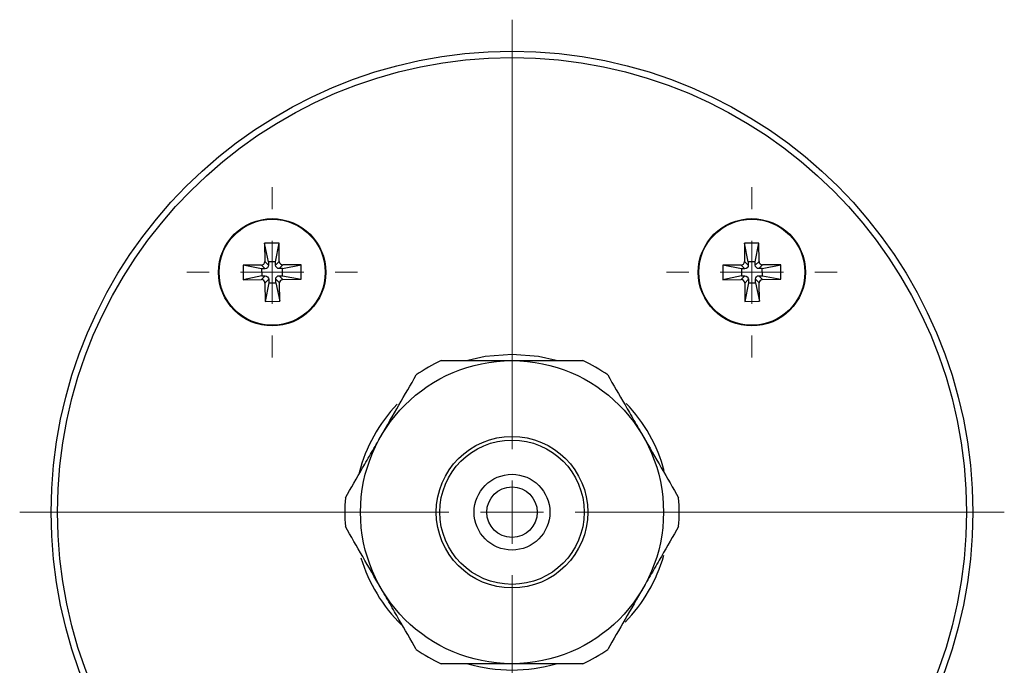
# Model space of a CAD drawing. Header units: millimetres. Extents: x -1532 to 1005, y 409 to 487.
# Tile 4 of 4: x 927 to 1005, y 436 to 487. Entities that reach past the tile are written whole.
import ezdxf

# ---------------------------------------------------------------- set-up
doc = ezdxf.new("R2010")
doc.units = ezdxf.units.MM

# ---------------------------------------------------------------- blocks, each defined once
blk = doc.blocks.new('SW_CENTERMARKSYMBOL_0')
at = {"color": 0, "linetype": 'Continuous', "lineweight": 18}
for p, q in [((0, 5), (0, 6.75)), ((0, 0), (0, 2.5)), ((-5, 0), (-6.75, 0)), ((0, 0), (-2.5, 0)), ((0, 0), (0, -2.5)), ((0, 0), (2.5, 0)), ((5, 0), (6.75, 0)), ((0, -5), (0, -6.75))]:
    blk.add_line(p, q, dxfattribs=at)
blk = doc.blocks.new('SW_CENTERMARKSYMBOL_1')
at = {"color": 0, "linetype": 'Continuous', "lineweight": 18}
for p, q in [((0, 5), (0, 39)), ((0, 0), (0, 2.5)), ((-5, 0), (-39, 0)), ((0, 0), (-2.5, 0)), ((0, 0), (0, -2.5)), ((0, 0), (2.5, 0)), ((5, 0), (39, 0)), ((0, -5), (0, -39))]:
    blk.add_line(p, q, dxfattribs=at)
blk = doc.blocks.new('SW_CENTERMARKSYMBOL_3')
at = {"color": 0, "linetype": 'Continuous', "lineweight": 18}
for p, q in [((0, 5), (0, 6.75)), ((0, 0), (0, 2.5)), ((-5, 0), (-6.75, 0)), ((0, 0), (-2.5, 0)), ((0, 0), (0, -2.5)), ((0, 0), (2.5, 0)), ((5, 0), (6.75, 0)), ((0, -5), (0, -6.75))]:
    blk.add_line(p, q, dxfattribs=at)

msp = doc.modelspace()

# ---------------------------------------------------------------- linework, layer by layer
at = {"color": 7, "linetype": 'Continuous', "lineweight": 25}
for p, q in [((947.923, 469.797), (946.773, 469.787)), ((946.773, 469.787), (946.785, 468.337)), ((947.081, 468.319), (946.773, 469.787)), ((947.64, 468.324), (947.923, 469.797)), ((947.935, 468.347), (947.923, 469.797)), ((985.923, 469.797), (984.773, 469.787)), ((984.773, 469.787), (984.785, 468.337)), ((985.081, 468.319), (984.773, 469.787)), ((985.64, 468.324), (985.923, 469.797)), ((985.935, 468.347), (985.923, 469.797)), ((946.513, 468.06), (945.063, 468.047)), ((945.063, 468.047), (945.073, 466.897)), ((946.536, 467.765), (945.063, 468.047)), ((946.811, 467.767), (946.513, 468.06)), ((947.083, 468.045), (946.785, 468.337)), ((947.64, 468.324), (947.081, 468.319)), ((947.081, 468.319), (947.083, 468.045)), ((947.643, 468.049), (947.64, 468.324)), ((947.643, 468.049), (947.935, 468.347)), ((947.92, 467.777), (948.213, 468.075)), ((948.195, 467.779), (949.663, 468.087)), ((949.663, 468.087), (948.213, 468.075)), ((949.673, 466.937), (949.663, 468.087)), ((984.513, 468.06), (983.063, 468.047)), ((984.536, 467.765), (983.063, 468.047)), ((983.063, 468.047), (983.073, 466.897)), ((984.811, 467.767), (984.513, 468.06)), ((985.083, 468.045), (984.785, 468.337)), ((985.64, 468.324), (985.081, 468.319)), ((985.081, 468.319), (985.083, 468.045)), ((985.643, 468.049), (985.64, 468.324)), ((985.643, 468.049), (985.935, 468.347)), ((985.92, 467.777), (986.213, 468.075)), ((986.195, 467.779), (987.663, 468.087)), ((987.663, 468.087), (986.213, 468.075)), ((987.673, 466.937), (987.663, 468.087)), ((946.811, 467.767), (946.536, 467.765)), ((946.536, 467.765), (946.541, 467.205)), ((948.195, 467.779), (947.92, 467.777)), ((948.2, 467.22), (948.195, 467.779)), ((984.811, 467.767), (984.536, 467.765)), ((984.536, 467.765), (984.541, 467.205)), ((986.195, 467.779), (985.92, 467.777)), ((986.2, 467.22), (986.195, 467.779)), ((946.541, 467.205), (945.073, 466.897)), ((945.073, 466.897), (946.523, 466.91)), ((946.815, 467.208), (946.523, 466.91)), ((946.541, 467.205), (946.815, 467.208)), ((947.093, 466.935), (946.8, 466.637)), ((946.8, 466.637), (946.813, 465.187)), ((947.095, 466.66), (946.813, 465.187)), ((947.093, 466.935), (947.095, 466.66)), ((947.095, 466.66), (947.655, 466.665)), ((947.652, 466.94), (947.95, 466.648)), ((947.655, 466.665), (947.652, 466.94)), ((947.655, 466.665), (947.963, 465.197)), ((947.925, 467.217), (948.2, 467.22)), ((947.925, 467.217), (948.223, 466.925)), ((947.963, 465.197), (947.95, 466.648)), ((948.2, 467.22), (949.673, 466.937)), ((948.223, 466.925), (949.673, 466.937)), ((984.541, 467.205), (983.073, 466.897)), ((983.073, 466.897), (984.523, 466.91)), ((984.815, 467.208), (984.523, 466.91)), ((984.541, 467.205), (984.815, 467.208)), ((985.093, 466.935), (984.8, 466.637)), ((984.8, 466.637), (984.813, 465.187)), ((985.095, 466.66), (984.813, 465.187)), ((985.093, 466.935), (985.095, 466.66)), ((985.095, 466.66), (985.655, 466.665)), ((985.655, 466.665), (985.652, 466.94)), ((985.652, 466.94), (985.95, 466.648)), ((985.655, 466.665), (985.963, 465.197)), ((985.925, 467.217), (986.2, 467.22)), ((985.925, 467.217), (986.223, 466.925)), ((985.963, 465.197), (985.95, 466.648)), ((986.2, 467.22), (987.673, 466.937)), ((986.223, 466.925), (987.673, 466.937)), ((946.813, 465.187), (947.963, 465.197)), ((984.813, 465.187), (985.963, 465.197))]:
    msp.add_line(p, q, dxfattribs=at)
at = {"color": 7, "linetype": 'Continuous', "lineweight": 25, "flags": 128}
for points in [[(966.368, 460.992), (964.255, 460.813), (962.868, 460.492)], [(969.868, 460.492), (968.48, 460.813), (966.368, 460.992)]]:
    msp.add_lwpolyline(points, dxfattribs=at)
at = {"color": 7, "linetype": 'Continuous', "lineweight": 25}
for centre, radius in [((966.368, 448.492), 36.5), ((966.368, 448.492), 36), ((947.368, 467.492), 4.25), ((947.368, 467.492), 4.2), ((985.368, 467.492), 4.25), ((985.368, 467.492), 4.2), ((966.368, 448.492), 12), ((966.368, 448.492), 6), ((966.368, 448.492), 5.716), ((966.368, 448.492), 3), ((966.368, 448.492), 2)]:
    msp.add_circle(centre, radius, dxfattribs=at)
for radius, start, end in [(13.25, 115.08763, 124.91237), (13.25, 55.08763, 64.91237), (12.5, 15.14947, 43.58815), (12.5, 136.76757, 165.58161), (13.25, 175.08763, 184.91237), (13.25, 355.08763, 4.91237), (12.5, 196.75072, 225.60838), (12.5, 315.84077, 344.14137), (13.25, 235.08763, 244.91237), (13.25, 295.08763, 304.91237), (12.5, 253.7398, 286.2602)]:
    msp.add_arc((966.368, 448.492), radius, start, end, dxfattribs=at)
for points, knots in [([(946.513, 468.06), (946.578, 468.06), (946.653, 468.088), (946.76, 468.196), (946.786, 468.272), (946.785, 468.337)], [0, 0, 0, 0, 0.5, 0.5, 1, 1, 1, 1]), ([(947.083, 468.045), (947.084, 467.98), (947.057, 467.904), (946.951, 467.795), (946.875, 467.768), (946.811, 467.767)], [0, 0, 0, 0, 0.5, 0.5, 1, 1, 1, 1]), ([(947.92, 467.777), (947.855, 467.776), (947.779, 467.803), (947.671, 467.909), (947.643, 467.985), (947.643, 468.049)], [0, 0, 0, 0, 0.5, 0.5, 1, 1, 1, 1]), ([(947.935, 468.347), (947.936, 468.282), (947.963, 468.207), (948.072, 468.1), (948.148, 468.074), (948.213, 468.075)], [0, 0, 0, 0, 0.5, 0.5, 1, 1, 1, 1]), ([(984.513, 468.06), (984.578, 468.06), (984.653, 468.088), (984.76, 468.196), (984.786, 468.272), (984.785, 468.337)], [0, 0, 0, 0, 0.5, 0.5, 1, 1, 1, 1]), ([(985.083, 468.045), (985.084, 467.98), (985.057, 467.904), (984.951, 467.795), (984.875, 467.768), (984.811, 467.767)], [0, 0, 0, 0, 0.5, 0.5, 1, 1, 1, 1]), ([(985.92, 467.777), (985.855, 467.776), (985.779, 467.803), (985.671, 467.909), (985.643, 467.985), (985.643, 468.049)], [0, 0, 0, 0, 0.5, 0.5, 1, 1, 1, 1]), ([(985.935, 468.347), (985.936, 468.282), (985.963, 468.207), (986.072, 468.1), (986.148, 468.074), (986.213, 468.075)], [0, 0, 0, 0, 0.5, 0.5, 1, 1, 1, 1]), ([(946.8, 466.637), (946.8, 466.702), (946.772, 466.778), (946.664, 466.884), (946.588, 466.91), (946.523, 466.91)], [0, 0, 0, 0, 0.5, 0.5, 1, 1, 1, 1]), ([(946.815, 467.208), (946.88, 467.208), (946.956, 467.182), (947.065, 467.076), (947.092, 467), (947.093, 466.935)], [0, 0, 0, 0, 0.5, 0.5, 1, 1, 1, 1]), ([(947.652, 466.94), (947.652, 467.005), (947.678, 467.081), (947.784, 467.189), (947.86, 467.217), (947.925, 467.217)], [0, 0, 0, 0, 0.5, 0.5, 1, 1, 1, 1]), ([(948.223, 466.925), (948.158, 466.924), (948.082, 466.897), (947.976, 466.788), (947.95, 466.712), (947.95, 466.648)], [0, 0, 0, 0, 0.5, 0.5, 1, 1, 1, 1]), ([(984.8, 466.637), (984.8, 466.702), (984.772, 466.778), (984.664, 466.884), (984.588, 466.91), (984.523, 466.91)], [0, 0, 0, 0, 0.5, 0.5, 1, 1, 1, 1]), ([(984.815, 467.208), (984.88, 467.208), (984.956, 467.182), (985.065, 467.076), (985.092, 467), (985.093, 466.935)], [0, 0, 0, 0, 0.5, 0.5, 1, 1, 1, 1]), ([(985.652, 466.94), (985.652, 467.005), (985.678, 467.081), (985.784, 467.189), (985.86, 467.217), (985.925, 467.217)], [0, 0, 0, 0, 0.5, 0.5, 1, 1, 1, 1]), ([(986.223, 466.925), (986.158, 466.924), (986.082, 466.897), (985.976, 466.788), (985.95, 466.712), (985.95, 466.648)], [0, 0, 0, 0, 0.5, 0.5, 1, 1, 1, 1]), ([(960.75, 460.492), (961.643, 460.492), (962.554, 460.492), (963.957, 460.492), (964.43, 460.492), (965.392, 460.492), (965.88, 460.492), (966.368, 460.492)], [0, 0, 0, 0, 0.5, 0.5, 0.75, 0.75, 1, 1, 1, 1]), ([(966.368, 460.492), (967.342, 460.492), (968.296, 460.492), (970.169, 460.492), (971.092, 460.492), (971.986, 460.492)], [0, 0, 0, 0, 0.5, 0.5, 1, 1, 1, 1]), ([(955.975, 454.492), (956.463, 455.336), (956.939, 456.162), (957.876, 457.784), (958.337, 458.583), (958.784, 459.358)], [0, 0, 0, 0, 0.5, 0.5, 1, 1, 1, 1]), ([(973.951, 459.358), (974.398, 458.584), (974.853, 457.795), (975.554, 456.58), (975.791, 456.17), (976.272, 455.338), (976.516, 454.915), (976.76, 454.492)], [0, 0, 0, 0, 0.5, 0.5, 0.75, 0.75, 1, 1, 1, 1]), ([(953.166, 449.627), (953.613, 450.401), (954.068, 451.189), (954.77, 452.404), (955.007, 452.814), (955.487, 453.647), (955.732, 454.07), (955.975, 454.492)], [0, 0, 0, 0, 0.5, 0.5, 0.75, 0.75, 1, 1, 1, 1]), ([(976.76, 454.492), (977.247, 453.649), (977.724, 452.823), (978.66, 451.201), (979.122, 450.401), (979.569, 449.627)], [0, 0, 0, 0, 0.5, 0.5, 1, 1, 1, 1]), ([(955.975, 442.492), (955.488, 443.336), (955.011, 444.162), (954.075, 445.784), (953.613, 446.583), (953.166, 447.358)], [0, 0, 0, 0, 0.5, 0.5, 1, 1, 1, 1]), ([(979.569, 447.358), (979.122, 446.584), (978.667, 445.795), (977.966, 444.58), (977.729, 444.17), (977.248, 443.338), (977.004, 442.915), (976.76, 442.492)], [0, 0, 0, 0, 0.5, 0.5, 0.75, 0.75, 1, 1, 1, 1]), ([(958.784, 437.627), (958.338, 438.401), (957.882, 439.189), (957.181, 440.404), (956.944, 440.814), (956.463, 441.647), (956.219, 442.07), (955.975, 442.492)], [0, 0, 0, 0, 0.5, 0.5, 0.75, 0.75, 1, 1, 1, 1]), ([(976.76, 442.492), (976.273, 441.649), (975.796, 440.823), (974.86, 439.201), (974.398, 438.401), (973.951, 437.627)], [0, 0, 0, 0, 0.5, 0.5, 1, 1, 1, 1]), ([(966.368, 436.492), (965.393, 436.492), (964.44, 436.492), (962.567, 436.492), (961.644, 436.492), (960.75, 436.492)], [0, 0, 0, 0, 0.5, 0.5, 1, 1, 1, 1]), ([(971.986, 436.492), (971.092, 436.492), (970.182, 436.492), (968.779, 436.492), (968.305, 436.492), (967.344, 436.492), (966.855, 436.492), (966.368, 436.492)], [0, 0, 0, 0, 0.5, 0.5, 0.75, 0.75, 1, 1, 1, 1])]:
    msp.add_open_spline(points, degree=3, knots=knots, dxfattribs=at)

# ---------------------------------------------------------------- block references
at = {"color": 7, "linetype": 'Continuous', "lineweight": 0}
for name, p in [('SW_CENTERMARKSYMBOL_1', (966.368, 448.492)), ('SW_CENTERMARKSYMBOL_0', (947.368, 467.492)), ('SW_CENTERMARKSYMBOL_3', (985.368, 467.492))]:
    msp.add_blockref(name, p, dxfattribs=at)

doc.saveas('drawing.dxf')
